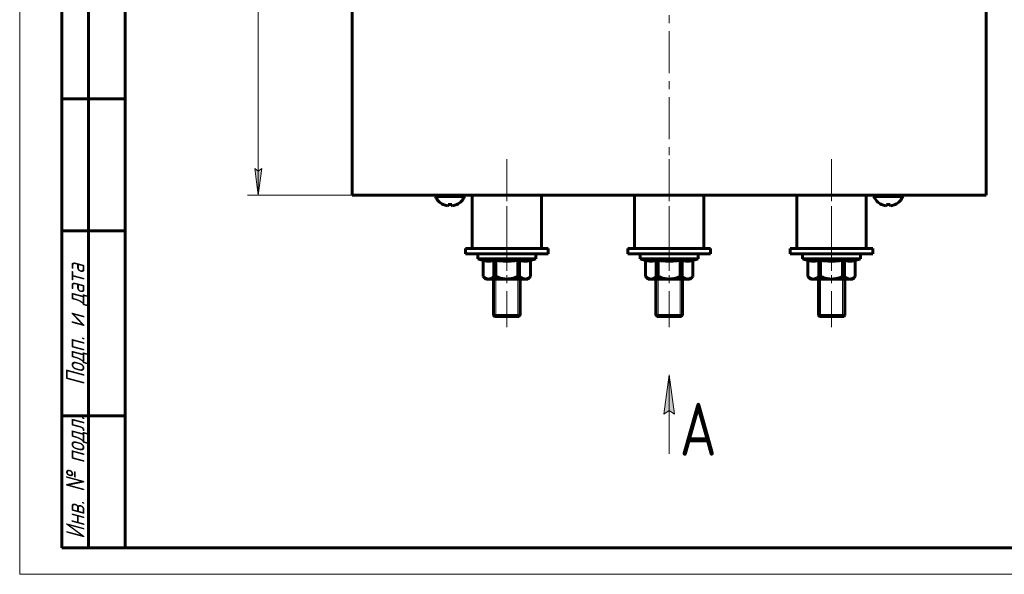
# Model space of a CAD drawing. Header units: millimetres. Extents: x 0 to 594, y 0 to 420.
# Tile 1 of 8: x 0 to 186, y 0 to 105. Entities that reach past the tile are written whole.
import ezdxf

# ---------------------------------------------------------------- set-up
doc = ezdxf.new("R2010")
doc.units = ezdxf.units.MM
for name, pattern in [('K5LT_AXLED', [12.484533, 7.984533, -1.5, 1.5, -1.5]), ('K5LT_BASIC', [0]), ('K5LT_THIN', [0])]:
    doc.linetypes.add(name, pattern=pattern)
doc.layers.add('Системный слой', color=7, linetype='Continuous')
doc.styles.add('KDIMTEXTSTYLE', font='GOST_AU.SHX', dxfattribs={"width": 0.96, "oblique": 15, "height": 5})
doc.styles.add('KTEXTSTYLE', font='GOST_AU.SHX', dxfattribs={"width": 0.96, "height": 5})
doc.dimstyles.new('KDIMSTYLE (1.00)', dxfattribs={"dimtxt": 5, "dimasz": 1, "dimexe": 2, "dimexo": 0, "dimgap": 1, "dimtad": 1, "dimtxsty": 'KDIMTEXTSTYLE', "dimsah": 1, "dimcen": 0, "dimdle": 1, "dimadec": 0, "dimazin": 0, "dimtfac": 0.667, "dimtmove": 0, "dimatfit": 3, "dimfxl": 1, "dimtvp": 1, "dimtolj": 1, "dimtzin": 0, "dimarcsym": 0})

# ---------------------------------------------------------------- blocks, each defined once
blk = doc.blocks.new('VP2')
at = {"layer": 'Системный слой'}
blk.add_hatch(color=7, dxfattribs=at).paths.add_polyline_path([(123.97, 30.28), (122.98, 37.78), (121.99, 30.28), (122.98, 31.03)])
at = {"layer": 'Системный слой', "color": 7, "linetype": 'K5LT_THIN', "lineweight": 18}
for p, q in [((121.99, 30.28), (122.98, 37.78)), ((122.98, 37.78), (122.98, 22.78)), ((122.98, 37.78), (123.97, 30.28)), ((122.98, 31.03), (121.99, 30.28)), ((123.97, 30.28), (122.98, 31.03))]:
    blk.add_line(p, q, dxfattribs=at)
blk.add_wipeout([(124.98, 22.46), (124.98, 36.73), (131.84, 36.73), (131.84, 22.46)]).dxf.layer = 'Системный слой'
at = {"layer": 'Системный слой', "color": 7, "insert": (124.98, 32.46), "char_height": 10, "attachment_point": 1, "style": 'KTEXTSTYLE'}
blk.add_mtext('\\H3.5;\\W0.965;\\Q15;\\Q0;\\H10.00;{\\c16711680;А}', dxfattribs=at)
blk = doc.blocks.new('D0')
at = {"layer": 'Системный слой'}
for points in [[(45.82, 375.28), (45.16, 380.28), (44.5, 375.28), (45.16, 375.78)], [(45.16, 71.78), (45.82, 76.78), (45.16, 76.28), (44.5, 76.78)]]:
    blk.add_hatch(color=7, dxfattribs=at).paths.add_polyline_path(points)
at = {"layer": 'Системный слой', "color": 7, "linetype": 'K5LT_THIN', "lineweight": 18}
for p, q in [((94.48, 380.28), (43.16, 380.28)), ((44.5, 375.28), (45.16, 380.28)), ((45.16, 380.28), (45.82, 375.28)), ((45.16, 71.78), (45.16, 380.28)), ((45.16, 375.78), (44.5, 375.28)), ((45.82, 375.28), (45.16, 375.78)), ((45.16, 71.78), (44.5, 76.78)), ((44.5, 76.78), (45.16, 76.28)), ((45.16, 76.28), (45.82, 76.78)), ((45.82, 76.78), (45.16, 71.78)), ((62.98, 71.78), (43.16, 71.78))]:
    blk.add_line(p, q, dxfattribs=at)
blk.add_wipeout([(44.16, 252.3), (37.03, 252.3), (37.03, 262.81), (44.16, 262.81)]).dxf.layer = 'Системный слой'
at = {"layer": 'Системный слой', "color": 7, "insert": (37.63, 252.3), "char_height": 5, "attachment_point": 1, "rotation": 90, "style": 'KTEXTSTYLE'}
blk.add_mtext('\\H3.5;\\W0.965;\\Q15;\\Q15;\\H5.00;309', dxfattribs=at)
blk = doc.blocks.new('KDIMARROW_01')
at = {"layer": 'Системный слой'}
blk.add_hatch(color=0, dxfattribs=at).paths.add_polyline_path([(0, 0), (-5, 0.66), (-4.5, 0), (-5, -0.66)])
at = {"layer": 'Системный слой', "color": 0, "linetype": 'K5LT_THIN', "lineweight": 18}
for p, q in [((-4.5, 0), (-5, 0.66)), ((-5, 0.66), (0, 0)), ((0, 0), (-5, -0.66)), ((-5, -0.66), (-4.5, 0)), ((0, 0), (-1, 0))]:
    blk.add_line(p, q, dxfattribs=at)
blk = doc.blocks.new('U117')
at = {"color": 7, "linetype": 'K5LT_THIN', "lineweight": 18}
for p, q in [((0, 0), (0, 420)), ((594, 0), (0, 0))]:
    blk.add_line(p, q, dxfattribs=at)
at = {"color": 150, "linetype": 'K5LT_BASIC', "lineweight": 60, "true_color": 0x0080ff}
for p, q in [((20, 5), (20, 415)), ((8, 5), (8, 150)), ((13, 5), (13, 150)), ((20, 90), (8, 90)), ((20, 65), (8, 65)), ((20, 30), (8, 30)), ((20, 5), (8, 5)), ((589, 5), (20, 5))]:
    blk.add_line(p, q, dxfattribs=at)
at = {"color": 7, "char_height": 3.5, "attachment_point": 1, "rotation": 90, "style": 'KTEXTSTYLE'}
for s, insert in [('\\H3.5;\\W0.965;\\Q15;\\Q15;Подп. и дата', (8.77, 35.75)), ('\\H3.5;\\W0.965;\\Q15;\\Q15;Инв. № подл.', (8.77, 6.67))]:
    blk.add_mtext(s, dxfattribs=dict(at, insert=insert))

msp = doc.modelspace()

# ---------------------------------------------------------------- linework, layer by layer
at = {"layer": 'Системный слой', "color": 30, "linetype": 'K5LT_AXLED', "lineweight": 18, "true_color": 0xff8000}
for p, q in [((122.98, 127.777), (122.98, 71.777)), ((92.236, 78.577), (92.236, 46.777)), ((122.98, 78.577), (122.98, 46.777)), ((153.724, 78.577), (153.724, 46.777)), ((92.236, 61.677), (92.236, 73.777)), ((153.724, 61.677), (153.724, 73.777)), ((122.98, 61.677), (122.98, 71.777)), ((92.236, 61.677), (92.236, 60.677)), ((122.98, 60.677), (122.98, 61.677)), ((153.724, 61.677), (153.724, 60.677)), ((92.236, 57.409), (92.236, 60.677)), ((122.98, 57.409), (122.98, 60.677)), ((153.724, 57.409), (153.724, 60.677))]:
    msp.add_line(p, q, dxfattribs=at)
at = {"layer": 'Системный слой', "color": 150, "linetype": 'K5LT_BASIC', "lineweight": 60, "true_color": 0x0080ff}
for p, q in [((62.98, 122.777), (62.98, 71.777)), ((182.98, 122.777), (182.98, 71.777)), ((182.98, 71.777), (62.98, 71.777)), ((78.73, 71.515), (78.73, 71.777)), ((78.73, 71.515), (84.23, 71.515)), ((84.23, 71.515), (84.23, 71.777)), ((85.686, 61.677), (85.686, 71.777)), ((98.786, 61.677), (98.786, 71.777)), ((116.43, 61.677), (116.43, 71.777)), ((129.53, 61.677), (129.53, 71.777)), ((147.174, 61.677), (147.174, 71.777)), ((160.274, 61.677), (160.274, 71.777)), ((161.73, 71.515), (161.73, 71.777)), ((161.73, 71.515), (167.23, 71.515)), ((167.23, 71.515), (167.23, 71.777)), ((80.199, 69.967), (80.208, 69.983)), ((81.129, 69.839), (81.152, 69.983)), ((81.808, 69.983), (81.83, 69.839)), ((82.751, 69.983), (82.761, 69.967)), ((163.199, 69.967), (163.208, 69.983)), ((164.129, 69.839), (164.152, 69.983)), ((164.808, 69.983), (164.83, 69.839)), ((165.751, 69.983), (165.761, 69.967)), ((100.086, 61.677), (84.386, 61.677)), ((84.386, 61.677), (84.386, 60.677)), ((100.086, 61.677), (100.086, 60.677)), ((115.13, 61.677), (130.83, 61.677)), ((115.13, 60.677), (115.13, 61.677)), ((130.83, 60.677), (130.83, 61.677)), ((161.574, 61.677), (145.874, 61.677)), ((145.874, 61.677), (145.874, 60.677)), ((161.574, 61.677), (161.574, 60.677)), ((100.086, 60.677), (84.386, 60.677)), ((86.736, 59.677), (86.736, 60.677)), ((87.736, 59.409), (86.736, 59.677)), ((86.736, 59.677), (97.736, 59.677)), ((96.736, 59.409), (97.736, 59.677)), ((97.736, 59.677), (97.736, 60.677)), ((115.13, 60.677), (130.83, 60.677)), ((117.48, 59.677), (117.48, 60.677)), ((118.48, 59.409), (117.48, 59.677)), ((117.48, 59.677), (128.48, 59.677)), ((127.48, 59.409), (128.48, 59.677)), ((128.48, 59.677), (128.48, 60.677)), ((161.574, 60.677), (145.874, 60.677)), ((148.224, 59.677), (148.224, 60.677)), ((149.224, 59.409), (148.224, 59.677)), ((148.224, 59.677), (159.224, 59.677)), ((158.224, 59.409), (159.224, 59.677)), ((159.224, 59.677), (159.224, 60.677)), ((87.736, 59.409), (87.736, 56.377)), ((87.736, 59.409), (87.741, 59.409)), ((87.741, 59.409), (87.741, 56.377)), ((89.803, 59.409), (89.803, 56.377)), ((89.803, 59.409), (90.174, 59.409)), ((90.174, 59.409), (90.174, 56.377)), ((94.297, 59.409), (94.297, 56.377)), ((94.297, 59.409), (94.669, 59.409)), ((94.669, 59.409), (94.669, 56.377)), ((96.731, 59.409), (96.731, 56.377)), ((96.731, 59.409), (96.736, 59.409)), ((96.736, 59.409), (96.736, 56.377)), ((118.48, 59.409), (118.48, 56.377)), ((118.48, 59.409), (118.485, 59.409)), ((118.485, 59.409), (118.485, 56.377)), ((120.547, 59.409), (120.547, 56.377)), ((120.547, 59.409), (120.918, 59.409)), ((120.918, 59.409), (120.918, 56.377)), ((125.041, 59.409), (125.041, 56.377)), ((125.041, 59.409), (125.413, 59.409)), ((125.413, 59.409), (125.413, 56.377)), ((127.475, 59.409), (127.475, 56.377)), ((127.475, 59.409), (127.48, 59.409)), ((127.48, 59.409), (127.48, 56.377)), ((149.224, 59.409), (149.224, 56.377)), ((149.224, 59.409), (149.229, 59.409)), ((149.229, 59.409), (149.229, 56.377)), ((151.29, 59.409), (151.29, 56.377)), ((151.29, 59.409), (151.662, 59.409)), ((151.662, 59.409), (151.662, 56.377)), ((155.785, 59.409), (155.785, 56.377)), ((155.785, 59.409), (156.157, 59.409)), ((156.157, 59.409), (156.157, 56.377)), ((158.219, 59.409), (158.219, 56.377)), ((158.219, 59.409), (158.224, 59.409)), ((158.224, 59.409), (158.224, 56.377)), ((87.741, 56.377), (87.736, 56.377)), ((87.736, 56.377), (88.236, 55.877)), ((90.174, 56.377), (89.803, 56.377)), ((94.669, 56.377), (94.297, 56.377)), ((96.736, 56.377), (96.236, 55.877)), ((96.736, 56.377), (96.731, 56.377)), ((118.485, 56.377), (118.48, 56.377)), ((118.48, 56.377), (118.98, 55.877)), ((120.918, 56.377), (120.547, 56.377)), ((125.413, 56.377), (125.041, 56.377)), ((127.48, 56.377), (126.98, 55.877)), ((127.48, 56.377), (127.475, 56.377)), ((149.229, 56.377), (149.224, 56.377)), ((149.224, 56.377), (149.724, 55.877)), ((151.662, 56.377), (151.29, 56.377)), ((156.157, 56.377), (155.785, 56.377)), ((158.224, 56.377), (157.724, 55.877)), ((158.224, 56.377), (158.219, 56.377)), ((88.772, 55.877), (88.236, 55.877)), ((92.236, 55.877), (88.772, 55.877)), ((89.736, 48.977), (89.736, 55.877)), ((95.7, 55.877), (92.236, 55.877)), ((94.736, 48.977), (94.736, 55.877)), ((96.236, 55.877), (95.7, 55.877)), ((119.516, 55.877), (118.98, 55.877)), ((122.98, 55.877), (119.516, 55.877)), ((120.48, 55.877), (120.48, 48.977)), ((126.444, 55.877), (122.98, 55.877)), ((125.48, 55.877), (125.48, 48.977)), ((126.98, 55.877), (126.444, 55.877)), ((150.26, 55.877), (149.724, 55.877)), ((153.724, 55.877), (150.26, 55.877)), ((151.224, 55.877), (151.224, 48.977)), ((157.188, 55.877), (153.724, 55.877)), ((156.224, 55.877), (156.224, 48.977)), ((157.724, 55.877), (157.188, 55.877)), ((89.736, 48.977), (89.936, 48.777)), ((89.736, 48.977), (94.736, 48.977)), ((89.936, 48.777), (94.536, 48.777)), ((94.736, 48.977), (94.536, 48.777)), ((120.48, 48.977), (120.68, 48.777)), ((125.48, 48.977), (120.48, 48.977)), ((125.28, 48.777), (120.68, 48.777)), ((125.48, 48.977), (125.28, 48.777)), ((151.224, 48.977), (151.424, 48.777)), ((156.224, 48.977), (151.224, 48.977)), ((156.024, 48.777), (151.424, 48.777)), ((156.224, 48.977), (156.024, 48.777))]:
    msp.add_line(p, q, dxfattribs=at)
at = {"layer": 'Системный слой', "color": 7, "linetype": 'K5LT_THIN', "lineweight": 18}
for p, q in [((90.169, 48.977), (90.169, 55.877)), ((94.303, 48.977), (94.303, 55.877)), ((120.913, 55.877), (120.913, 48.977)), ((125.047, 55.877), (125.047, 48.977)), ((151.657, 55.877), (151.657, 48.977)), ((155.791, 55.877), (155.791, 48.977)), ((90.169, 48.777), (90.169, 48.977)), ((94.303, 48.777), (94.303, 48.977)), ((120.913, 48.777), (120.913, 48.977)), ((125.047, 48.777), (125.047, 48.977)), ((151.657, 48.777), (151.657, 48.977)), ((155.791, 48.777), (155.791, 48.977))]:
    msp.add_line(p, q, dxfattribs=at)
at = {"layer": 'Системный слой', "color": 150, "linetype": 'K5LT_BASIC', "lineweight": 60, "true_color": 0x0080ff}
for centre, start, end in [((81.48, 72.654), 202.49975, 244.51421), ((81.48, 72.654), 295.48579, 337.50025), ((164.48, 72.654), 202.49975, 244.51421), ((164.48, 72.654), 295.48579, 337.50025)]:
    msp.add_arc(centre, 2.977, start, end, dxfattribs=at)
for centre, major_axis, ratio, start_param, end_param in [((81.48, 72.642), (2.976, 0), 0.9885034, 4.2708654, 4.4048588), ((81.48, 72.642), (2.976, 0), 0.9885034, 4.2708654, 4.4048588), ((81.514, 72.622), (-2.029, -2.174), 0.9324251, 0.4536973, 0.6025177), ((81.514, 72.622), (-2.029, -2.174), 0.9324251, 0.4536973, 0.6025177), ((81.6, 72.622), (-0.76, -2.875), 0.2642147, 0.1832119, 0.3320324), ((81.6, 72.622), (-0.76, -2.875), 0.2642147, 0.1832119, 0.3320324), ((81.48, 72.518), (2.965, 0), 0.8603641, 4.6014195, 4.712389), ((81.48, 72.518), (2.965, 0), 0.8603641, 4.6014195, 4.8233585), ((81.48, 72.518), (2.965, 0), 0.8603641, 4.712389, 4.8233585), ((81.359, 72.622), (0.76, -2.875), 0.2642147, -0.3320324, -0.1832119), ((81.359, 72.622), (0.76, -2.875), 0.2642147, -0.3320324, -0.1832119), ((81.446, 72.622), (2.029, -2.174), 0.9324251, 5.6806676, 5.8294881), ((81.446, 72.622), (2.029, -2.174), 0.9324251, 5.6806676, 5.8294881), ((81.48, 72.642), (2.976, 0), 0.9885034, 5.0199192, 5.1539125), ((81.48, 72.642), (2.976, 0), 0.9885034, 5.0199192, 5.1539125), ((164.48, 72.642), (2.976, 0), 0.9885034, 4.2708654, 4.4048588), ((164.48, 72.642), (2.976, 0), 0.9885034, 4.2708654, 4.4048588), ((164.514, 72.622), (-2.029, -2.174), 0.9324251, 0.4536973, 0.6025177), ((164.514, 72.622), (-2.029, -2.174), 0.9324251, 0.4536973, 0.6025177), ((164.6, 72.622), (-0.76, -2.875), 0.2642147, 0.1832119, 0.3320324), ((164.6, 72.622), (-0.76, -2.875), 0.2642147, 0.1832119, 0.3320324), ((164.48, 72.518), (2.965, 0), 0.8603641, 4.6014195, 4.712389), ((164.48, 72.518), (2.965, 0), 0.8603641, 4.6014195, 4.8233585), ((164.48, 72.518), (2.965, 0), 0.8603641, 4.712389, 4.8233585), ((164.359, 72.622), (0.76, -2.875), 0.2642147, -0.3320324, -0.1832119), ((164.359, 72.622), (0.76, -2.875), 0.2642147, -0.3320324, -0.1832119), ((164.446, 72.622), (2.029, -2.174), 0.9324251, 5.6806676, 5.8294881), ((164.446, 72.622), (2.029, -2.174), 0.9324251, 5.6806676, 5.8294881), ((164.48, 72.642), (2.976, 0), 0.9885034, 5.0199192, 5.1539125), ((164.48, 72.642), (2.976, 0), 0.9885034, 5.0199192, 5.1539125)]:
    msp.add_ellipse(centre, major_axis=major_axis, ratio=ratio, start_param=start_param, end_param=end_param, dxfattribs=at)
for points, knots in [([(87.741, 59.409), (87.85, 59.383), (88.044, 59.341), (88.324, 59.299), (88.589, 59.277), (88.859, 59.273), (89.16, 59.291), (89.474, 59.335), (89.697, 59.383), (89.803, 59.409)], [0, 0, 0, 0, 1.5892153, 2.8349432, 4.0681617, 5.441166, 6.7482521, 8.4510379, 10, 10, 10, 10]), ([(90.174, 59.409), (90.266, 59.398), (90.497, 59.371), (90.843, 59.337), (91.154, 59.313), (91.386, 59.299), (91.568, 59.29), (91.759, 59.283), (91.96, 59.278), (92.159, 59.275), (92.404, 59.276), (92.64, 59.28), (92.866, 59.288), (93.091, 59.299), (93.373, 59.317), (93.696, 59.344), (94.004, 59.375), (94.2, 59.397), (94.297, 59.409)], [0, 0, 0, 0, 1.5361574, 3.8403935, 5.7605903, 6.7206887, 7.6807871, 8.7847674, 9.8887476, 10.9927279, 12.0967081, 13.9657667, 14.900296, 15.8348252, 17.7038838, 19.5729423, 21.2053754, 22.8378084, 22.8378084, 22.8378084, 22.8378084]), ([(94.669, 59.409), (94.778, 59.383), (94.972, 59.341), (95.252, 59.299), (95.517, 59.277), (95.787, 59.273), (96.089, 59.291), (96.402, 59.335), (96.625, 59.383), (96.731, 59.409)], [0, 0, 0, 0, 1.5892153, 2.8349432, 4.0681617, 5.441166, 6.7482521, 8.4510379, 10, 10, 10, 10]), ([(118.485, 59.409), (118.594, 59.383), (118.788, 59.341), (119.087, 59.296), (119.372, 59.274), (119.667, 59.275), (120.006, 59.301), (120.3, 59.352), (120.498, 59.397), (120.547, 59.409)], [0, 0, 0, 0, 1.5892153, 2.8349432, 4.3518549, 5.7229091, 7.1151668, 9.2851273, 10, 10, 10, 10]), ([(120.918, 59.409), (121.01, 59.398), (121.24, 59.371), (121.586, 59.337), (121.898, 59.313), (122.13, 59.299), (122.312, 59.29), (122.503, 59.283), (122.703, 59.278), (122.903, 59.275), (123.148, 59.276), (123.384, 59.28), (123.61, 59.288), (123.835, 59.299), (124.117, 59.317), (124.44, 59.344), (124.748, 59.375), (124.944, 59.397), (125.041, 59.409)], [0, 0, 0, 0, 1.5361574, 3.8403935, 5.7605903, 6.7206887, 7.6807871, 8.7847674, 9.8887476, 10.9927279, 12.0967081, 13.9657667, 14.900296, 15.8348252, 17.7038838, 19.5729423, 21.2053754, 22.8378084, 22.8378084, 22.8378084, 22.8378084]), ([(125.413, 59.409), (125.522, 59.383), (125.716, 59.341), (125.996, 59.299), (126.261, 59.277), (126.531, 59.273), (126.833, 59.291), (127.146, 59.335), (127.369, 59.383), (127.475, 59.409)], [0, 0, 0, 0, 1.5892153, 2.8349432, 4.0681617, 5.441166, 6.7482521, 8.4510379, 10, 10, 10, 10]), ([(149.229, 59.409), (149.338, 59.383), (149.532, 59.341), (149.811, 59.299), (150.077, 59.277), (150.346, 59.273), (150.648, 59.291), (150.962, 59.335), (151.184, 59.383), (151.29, 59.409)], [0, 0, 0, 0, 1.5892153, 2.8349432, 4.0681617, 5.441166, 6.7482521, 8.4510379, 10, 10, 10, 10]), ([(151.662, 59.409), (151.754, 59.398), (151.984, 59.371), (152.33, 59.337), (152.642, 59.313), (152.874, 59.299), (153.056, 59.29), (153.247, 59.283), (153.447, 59.278), (153.647, 59.275), (153.892, 59.276), (154.128, 59.28), (154.354, 59.288), (154.579, 59.299), (154.861, 59.317), (155.184, 59.344), (155.492, 59.375), (155.688, 59.397), (155.785, 59.409)], [0, 0, 0, 0, 1.5361574, 3.8403935, 5.7605903, 6.7206887, 7.6807871, 8.7847674, 9.8887476, 10.9927279, 12.0967081, 13.9657667, 14.900296, 15.8348252, 17.7038838, 19.5729423, 21.2053754, 22.8378084, 22.8378084, 22.8378084, 22.8378084]), ([(156.157, 59.409), (156.266, 59.383), (156.46, 59.341), (156.74, 59.299), (157.005, 59.277), (157.275, 59.273), (157.576, 59.291), (157.89, 59.335), (158.113, 59.383), (158.219, 59.409)], [0, 0, 0, 0, 1.5892153, 2.8349432, 4.0681617, 5.441166, 6.7482521, 8.4510379, 10, 10, 10, 10]), ([(87.741, 56.377), (87.813, 56.312), (87.965, 56.183), (88.191, 56.035), (88.408, 55.936), (88.597, 55.887), (88.717, 55.877), (88.772, 55.877)], [0, 0, 0, 0, 1.7661936, 3.7202894, 5.324463, 6.7641785, 8, 8, 8, 8]), ([(88.772, 55.877), (88.836, 55.877), (88.961, 55.889), (89.161, 55.946), (89.328, 56.025), (89.55, 56.162), (89.692, 56.276), (89.803, 56.377)], [0, 0, 0, 0, 1.4401399, 2.7899173, 4.5484617, 5.2794563, 8, 8, 8, 8]), ([(90.174, 56.377), (90.217, 56.358), (90.328, 56.308), (90.544, 56.218), (90.847, 56.107), (91.206, 56.002), (91.516, 55.939), (91.748, 55.906), (91.91, 55.889), (92.073, 55.88), (92.182, 55.877), (92.236, 55.877)], [0, 0, 0, 0, 1.4427005, 3.7510213, 7.2135025, 11.4166285, 15.2886109, 16.9664582, 18.6443055, 20.3221527, 22, 22, 22, 22]), ([(92.236, 55.877), (92.273, 55.877), (92.348, 55.878), (92.46, 55.883), (92.573, 55.891), (92.73, 55.906), (92.931, 55.935), (93.261, 56.001), (93.629, 56.107), (94.001, 56.246), (94.209, 56.337), (94.297, 56.377)], [0, 0, 0, 0, 1.1552923, 2.3105847, 3.465877, 4.6211693, 7.1823345, 9.7434997, 15.0052427, 18.9896236, 22, 22, 22, 22]), ([(94.669, 56.377), (94.741, 56.312), (94.894, 56.183), (95.119, 56.035), (95.336, 55.936), (95.526, 55.887), (95.645, 55.877), (95.7, 55.877)], [0, 0, 0, 0, 1.7661936, 3.7202894, 5.324463, 6.7641785, 8, 8, 8, 8]), ([(95.7, 55.877), (95.764, 55.877), (95.889, 55.889), (96.089, 55.946), (96.256, 56.025), (96.478, 56.162), (96.621, 56.276), (96.731, 56.377)], [0, 0, 0, 0, 1.4401399, 2.7899173, 4.5484617, 5.2794563, 8, 8, 8, 8]), ([(118.485, 56.377), (118.566, 56.303), (118.719, 56.176), (118.945, 56.03), (119.152, 55.936), (119.341, 55.887), (119.461, 55.877), (119.516, 55.877)], [0, 0, 0, 0, 1.9935475, 3.7202894, 5.324463, 6.7641785, 8, 8, 8, 8]), ([(119.516, 55.877), (119.58, 55.877), (119.704, 55.889), (119.905, 55.946), (120.072, 56.025), (120.293, 56.162), (120.436, 56.276), (120.547, 56.377)], [0, 0, 0, 0, 1.4401399, 2.7899173, 4.5484617, 5.2794563, 8, 8, 8, 8]), ([(120.918, 56.377), (120.961, 56.358), (121.072, 56.308), (121.287, 56.218), (121.591, 56.107), (121.95, 56.002), (122.26, 55.939), (122.492, 55.906), (122.654, 55.889), (122.817, 55.88), (122.926, 55.877), (122.98, 55.877)], [0, 0, 0, 0, 1.4427005, 3.7510213, 7.2135025, 11.4166285, 15.2886109, 16.9664582, 18.6443055, 20.3221527, 22, 22, 22, 22]), ([(122.98, 55.877), (123.017, 55.877), (123.092, 55.878), (123.204, 55.883), (123.316, 55.891), (123.474, 55.906), (123.675, 55.935), (124.005, 56.001), (124.373, 56.107), (124.745, 56.246), (124.953, 56.337), (125.041, 56.377)], [0, 0, 0, 0, 1.1552923, 2.3105847, 3.465877, 4.6211693, 7.1823345, 9.7434997, 15.0052427, 18.9896236, 22, 22, 22, 22]), ([(125.413, 56.377), (125.485, 56.312), (125.637, 56.183), (125.863, 56.035), (126.08, 55.936), (126.27, 55.887), (126.389, 55.877), (126.444, 55.877)], [0, 0, 0, 0, 1.7661936, 3.7202894, 5.324463, 6.7641785, 8, 8, 8, 8]), ([(126.444, 55.877), (126.508, 55.877), (126.633, 55.889), (126.833, 55.946), (127, 56.025), (127.222, 56.162), (127.365, 56.276), (127.475, 56.377)], [0, 0, 0, 0, 1.4401399, 2.7899173, 4.5484617, 5.2794563, 8, 8, 8, 8]), ([(149.229, 56.377), (149.3, 56.312), (149.453, 56.183), (149.679, 56.035), (149.896, 55.936), (150.085, 55.887), (150.204, 55.877), (150.26, 55.877)], [0, 0, 0, 0, 1.7661936, 3.7202894, 5.324463, 6.7641785, 8, 8, 8, 8]), ([(150.26, 55.877), (150.324, 55.877), (150.448, 55.889), (150.649, 55.946), (150.815, 56.025), (151.037, 56.162), (151.18, 56.276), (151.29, 56.377)], [0, 0, 0, 0, 1.4401399, 2.7899173, 4.5484617, 5.2794563, 8, 8, 8, 8]), ([(151.662, 56.377), (151.705, 56.358), (151.816, 56.308), (152.031, 56.218), (152.335, 56.107), (152.694, 56.002), (153.004, 55.939), (153.235, 55.906), (153.398, 55.889), (153.561, 55.88), (153.67, 55.877), (153.724, 55.877)], [0, 0, 0, 0, 1.4427005, 3.7510213, 7.2135025, 11.4166285, 15.2886109, 16.9664582, 18.6443055, 20.3221527, 22, 22, 22, 22]), ([(153.724, 55.877), (153.761, 55.877), (153.836, 55.878), (153.948, 55.883), (154.06, 55.891), (154.218, 55.906), (154.419, 55.935), (154.749, 56.001), (155.117, 56.107), (155.489, 56.246), (155.697, 56.337), (155.785, 56.377)], [0, 0, 0, 0, 1.1552923, 2.3105847, 3.465877, 4.6211693, 7.1823345, 9.7434997, 15.0052427, 18.9896236, 22, 22, 22, 22]), ([(156.157, 56.377), (156.229, 56.312), (156.381, 56.183), (156.607, 56.035), (156.824, 55.936), (157.013, 55.887), (157.133, 55.877), (157.188, 55.877)], [0, 0, 0, 0, 1.7661936, 3.7202894, 5.324463, 6.7641785, 8, 8, 8, 8]), ([(157.188, 55.877), (157.252, 55.877), (157.377, 55.889), (157.577, 55.946), (157.744, 56.025), (157.966, 56.162), (158.108, 56.276), (158.219, 56.377)], [0, 0, 0, 0, 1.4401399, 2.7899173, 4.5484617, 5.2794563, 8, 8, 8, 8])]:
    msp.add_open_spline(points, degree=3, knots=knots, dxfattribs=at)

# ---------------------------------------------------------------- block references
at = {"layer": 'Системный слой'}
msp.add_blockref('VP2', (0, 0), dxfattribs=at)

# ---------------------------------------------------------------- next in the draw order: dimensions: what is measured, and where the dimension line sits
at = {"layer": 'Системный слой', "color": 7}
dim = msp.add_linear_dim(base=(45.162, 71.777), p1=(94.48, 380.277), p2=(62.98, 71.777), angle=90, dimstyle='KDIMSTYLE (1.00)', override={"dimexo": 0, "dimpost": '\\H5.0;\\W0.965;\\Q15;<>', "dimblk1": 'KDIMARROW_01', "dimblk2": 'KDIMARROW_01', "dimse1": 0, "dimse2": 0, "dimclrt": 7, "dimtol": 1, "dimtp": 0, "dimtm": 0, "dimtdec": 5, "dimtolj": 1}, dxfattribs=at)
dim.commit()
dim.dimension.update_dxf_attribs({"geometry": 'D0', "text_midpoint": (45.162, 257.777), "dimtype": 160})

# ---------------------------------------------------------------- next in the draw order: block references
msp.add_blockref('U117', (0, 0))

doc.saveas('drawing.dxf')
